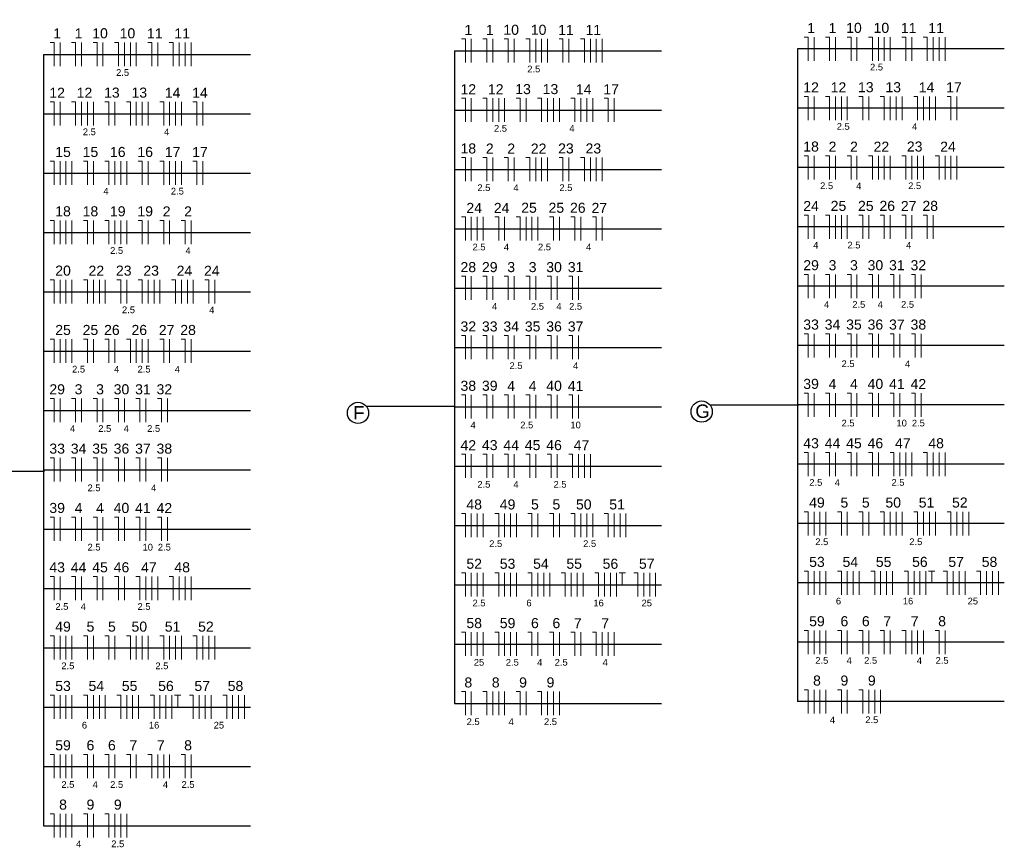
# Model space of a CAD drawing. Header units: millimetres. Extents: x 7 to 269, y 1 to 169.
# Tile 6 of 113: x 24 to 34, y 70 to 79. Entities that reach past the tile are written whole.
import ezdxf

# ---------------------------------------------------------------- set-up
doc = ezdxf.new("R2010")
doc.units = ezdxf.units.MM
doc.header["$MEASUREMENT"] = 0
doc.layers.add('Fiação - Marco Polo', color=3, linetype='Continuous', lineweight=9)
doc.layers.add('Linha de Chamada - Marco Polo', color=1, linetype='Continuous', lineweight=25)
doc.styles.add('Arial', font='arial.ttf')

msp = doc.modelspace()

# ---------------------------------------------------------------- linework, layer by layer
at = {"layer": 'Fiação - Marco Polo'}
for p, q in [((31.975, 78.569), (32.017, 78.569)), ((32.017, 78.319), (32.017, 78.569)), ((32.079, 78.319), (32.079, 78.569)), ((32.201, 78.569), (32.243, 78.569)), ((32.243, 78.319), (32.243, 78.569)), ((32.305, 78.319), (32.305, 78.569)), ((32.427, 78.569), (32.469, 78.569)), ((32.469, 78.319), (32.469, 78.569)), ((32.531, 78.319), (32.531, 78.569)), ((32.653, 78.569), (32.695, 78.569)), ((32.695, 78.319), (32.695, 78.569)), ((32.758, 78.319), (32.758, 78.569)), ((32.82, 78.319), (32.82, 78.569)), ((32.883, 78.319), (32.883, 78.569)), ((33.005, 78.569), (33.046, 78.569)), ((33.046, 78.319), (33.046, 78.569)), ((33.109, 78.319), (33.109, 78.569)), ((33.231, 78.569), (33.272, 78.569)), ((33.272, 78.319), (33.272, 78.569)), ((33.335, 78.319), (33.335, 78.569)), ((33.397, 78.319), (33.397, 78.569)), ((33.46, 78.319), (33.46, 78.569)), ((24.028, 78.512), (24.069, 78.512)), ((24.069, 78.262), (24.069, 78.512)), ((24.132, 78.262), (24.132, 78.512)), ((24.254, 78.512), (24.296, 78.512)), ((24.296, 78.262), (24.296, 78.512)), ((24.358, 78.262), (24.358, 78.512)), ((24.48, 78.512), (24.522, 78.512)), ((24.522, 78.262), (24.522, 78.512)), ((24.584, 78.262), (24.584, 78.512)), ((24.706, 78.512), (24.748, 78.512)), ((24.748, 78.262), (24.748, 78.512)), ((24.81, 78.262), (24.81, 78.512)), ((24.873, 78.262), (24.873, 78.512)), ((24.935, 78.262), (24.935, 78.512)), ((25.057, 78.512), (25.099, 78.512)), ((25.099, 78.262), (25.099, 78.512)), ((25.161, 78.262), (25.161, 78.512)), ((25.283, 78.512), (25.325, 78.512)), ((25.325, 78.262), (25.325, 78.512)), ((25.388, 78.262), (25.388, 78.512)), ((25.45, 78.262), (25.45, 78.512)), ((25.513, 78.262), (25.513, 78.512)), ((28.362, 78.55), (28.404, 78.55)), ((28.404, 78.3), (28.404, 78.55)), ((28.466, 78.3), (28.466, 78.55)), ((28.588, 78.55), (28.63, 78.55)), ((28.63, 78.3), (28.63, 78.55)), ((28.692, 78.3), (28.692, 78.55)), ((28.814, 78.55), (28.856, 78.55)), ((28.856, 78.3), (28.856, 78.55)), ((28.919, 78.3), (28.919, 78.55)), ((29.04, 78.55), (29.082, 78.55)), ((29.082, 78.3), (29.082, 78.55)), ((29.145, 78.3), (29.145, 78.55)), ((29.207, 78.3), (29.207, 78.55)), ((29.27, 78.3), (29.27, 78.55)), ((29.392, 78.55), (29.433, 78.55)), ((29.433, 78.3), (29.433, 78.55)), ((29.496, 78.3), (29.496, 78.55)), ((29.618, 78.55), (29.659, 78.55)), ((29.659, 78.3), (29.659, 78.55)), ((29.722, 78.3), (29.722, 78.55)), ((29.784, 78.3), (29.784, 78.55)), ((29.847, 78.3), (29.847, 78.55)), ((31.975, 77.944), (32.017, 77.944)), ((32.017, 77.694), (32.017, 77.944)), ((32.079, 77.694), (32.079, 77.944)), ((32.201, 77.944), (32.243, 77.944)), ((32.243, 77.694), (32.243, 77.944)), ((32.305, 77.694), (32.305, 77.944)), ((32.368, 77.694), (32.368, 77.944)), ((32.43, 77.694), (32.43, 77.944)), ((32.552, 77.944), (32.594, 77.944)), ((32.594, 77.694), (32.594, 77.944)), ((32.656, 77.694), (32.656, 77.944)), ((32.778, 77.944), (32.82, 77.944)), ((32.82, 77.694), (32.82, 77.944)), ((32.883, 77.694), (32.883, 77.944)), ((32.945, 77.694), (32.945, 77.944)), ((33.008, 77.694), (33.008, 77.944)), ((33.13, 77.944), (33.171, 77.944)), ((33.171, 77.694), (33.171, 77.944)), ((33.234, 77.694), (33.234, 77.944)), ((33.296, 77.694), (33.296, 77.944)), ((33.359, 77.694), (33.359, 77.944)), ((33.481, 77.944), (33.522, 77.944)), ((33.522, 77.694), (33.522, 77.944)), ((33.585, 77.694), (33.585, 77.944)), ((24.028, 77.887), (24.069, 77.887)), ((24.069, 77.637), (24.069, 77.887)), ((24.132, 77.637), (24.132, 77.887)), ((24.254, 77.887), (24.296, 77.887)), ((24.296, 77.637), (24.296, 77.887)), ((24.358, 77.637), (24.358, 77.887)), ((24.421, 77.637), (24.421, 77.887)), ((24.483, 77.637), (24.483, 77.887)), ((24.605, 77.887), (24.647, 77.887)), ((24.647, 77.637), (24.647, 77.887)), ((24.709, 77.637), (24.709, 77.887)), ((24.831, 77.887), (24.873, 77.887)), ((24.873, 77.637), (24.873, 77.887)), ((24.935, 77.637), (24.935, 77.887)), ((24.998, 77.637), (24.998, 77.887)), ((25.06, 77.637), (25.06, 77.887)), ((25.182, 77.887), (25.224, 77.887)), ((25.224, 77.637), (25.224, 77.887)), ((25.286, 77.637), (25.286, 77.887)), ((25.349, 77.637), (25.349, 77.887)), ((25.411, 77.637), (25.411, 77.887)), ((25.533, 77.887), (25.575, 77.887)), ((25.575, 77.637), (25.575, 77.887)), ((25.638, 77.637), (25.638, 77.887)), ((28.362, 77.925), (28.404, 77.925)), ((28.404, 77.675), (28.404, 77.925)), ((28.466, 77.675), (28.466, 77.925)), ((28.588, 77.925), (28.63, 77.925)), ((28.63, 77.675), (28.63, 77.925)), ((28.692, 77.675), (28.692, 77.925)), ((28.755, 77.675), (28.755, 77.925)), ((28.817, 77.675), (28.817, 77.925)), ((28.939, 77.925), (28.981, 77.925)), ((28.981, 77.675), (28.981, 77.925)), ((29.044, 77.675), (29.044, 77.925)), ((29.165, 77.925), (29.207, 77.925)), ((29.207, 77.675), (29.207, 77.925)), ((29.27, 77.675), (29.27, 77.925)), ((29.332, 77.675), (29.332, 77.925)), ((29.395, 77.675), (29.395, 77.925)), ((29.517, 77.925), (29.558, 77.925)), ((29.558, 77.675), (29.558, 77.925)), ((29.621, 77.675), (29.621, 77.925)), ((29.683, 77.675), (29.683, 77.925)), ((29.746, 77.675), (29.746, 77.925)), ((29.868, 77.925), (29.909, 77.925)), ((29.909, 77.675), (29.909, 77.925)), ((29.972, 77.675), (29.972, 77.925)), ((24.028, 77.262), (24.069, 77.262)), ((24.069, 77.012), (24.069, 77.262)), ((24.132, 77.012), (24.132, 77.262)), ((24.194, 77.012), (24.194, 77.262)), ((24.257, 77.012), (24.257, 77.262)), ((24.379, 77.262), (24.421, 77.262)), ((24.421, 77.012), (24.421, 77.262)), ((24.483, 77.012), (24.483, 77.262)), ((24.605, 77.262), (24.647, 77.262)), ((24.647, 77.012), (24.647, 77.262)), ((24.709, 77.012), (24.709, 77.262)), ((24.772, 77.012), (24.772, 77.262)), ((24.834, 77.012), (24.834, 77.262)), ((24.956, 77.262), (24.998, 77.262)), ((24.998, 77.012), (24.998, 77.262)), ((25.06, 77.012), (25.06, 77.262)), ((25.182, 77.262), (25.224, 77.262)), ((25.224, 77.012), (25.224, 77.262)), ((25.286, 77.012), (25.286, 77.262)), ((25.349, 77.012), (25.349, 77.262)), ((25.411, 77.012), (25.411, 77.262)), ((25.533, 77.262), (25.575, 77.262)), ((25.575, 77.012), (25.575, 77.262)), ((25.638, 77.012), (25.638, 77.262)), ((28.362, 77.3), (28.404, 77.3)), ((28.404, 77.05), (28.404, 77.3)), ((28.466, 77.05), (28.466, 77.3)), ((28.588, 77.3), (28.63, 77.3)), ((28.63, 77.05), (28.63, 77.3)), ((28.692, 77.05), (28.692, 77.3)), ((28.814, 77.3), (28.856, 77.3)), ((28.856, 77.05), (28.856, 77.3)), ((28.919, 77.05), (28.919, 77.3)), ((29.04, 77.3), (29.082, 77.3)), ((29.082, 77.05), (29.082, 77.3)), ((29.145, 77.05), (29.145, 77.3)), ((29.207, 77.05), (29.207, 77.3)), ((29.27, 77.05), (29.27, 77.3)), ((29.392, 77.3), (29.433, 77.3)), ((29.433, 77.05), (29.433, 77.3)), ((29.496, 77.05), (29.496, 77.3)), ((29.618, 77.3), (29.659, 77.3)), ((29.659, 77.05), (29.659, 77.3)), ((29.722, 77.05), (29.722, 77.3)), ((29.784, 77.05), (29.784, 77.3)), ((29.847, 77.05), (29.847, 77.3)), ((31.975, 77.319), (32.017, 77.319)), ((32.017, 77.069), (32.017, 77.319)), ((32.079, 77.069), (32.079, 77.319)), ((32.201, 77.319), (32.243, 77.319)), ((32.243, 77.069), (32.243, 77.319)), ((32.305, 77.069), (32.305, 77.319)), ((32.427, 77.319), (32.469, 77.319)), ((32.469, 77.069), (32.469, 77.319)), ((32.531, 77.069), (32.531, 77.319)), ((32.653, 77.319), (32.695, 77.319)), ((32.695, 77.069), (32.695, 77.319)), ((32.758, 77.069), (32.758, 77.319)), ((32.82, 77.069), (32.82, 77.319)), ((32.883, 77.069), (32.883, 77.319)), ((33.005, 77.319), (33.046, 77.319)), ((33.046, 77.069), (33.046, 77.319)), ((33.109, 77.069), (33.109, 77.319)), ((33.171, 77.069), (33.171, 77.319)), ((33.234, 77.069), (33.234, 77.319)), ((33.356, 77.319), (33.397, 77.319)), ((33.397, 77.069), (33.397, 77.319)), ((33.46, 77.069), (33.46, 77.319)), ((33.522, 77.069), (33.522, 77.319)), ((33.585, 77.069), (33.585, 77.319)), ((24.028, 76.637), (24.069, 76.637)), ((24.069, 76.387), (24.069, 76.637)), ((24.132, 76.387), (24.132, 76.637)), ((24.194, 76.387), (24.194, 76.637)), ((24.257, 76.387), (24.257, 76.637)), ((24.379, 76.637), (24.421, 76.637)), ((24.421, 76.387), (24.421, 76.637)), ((24.483, 76.387), (24.483, 76.637)), ((24.605, 76.637), (24.647, 76.637)), ((24.647, 76.387), (24.647, 76.637)), ((24.709, 76.387), (24.709, 76.637)), ((24.772, 76.387), (24.772, 76.637)), ((24.834, 76.387), (24.834, 76.637)), ((24.956, 76.637), (24.998, 76.637)), ((24.998, 76.387), (24.998, 76.637)), ((25.06, 76.387), (25.06, 76.637)), ((25.182, 76.637), (25.224, 76.637)), ((25.224, 76.387), (25.224, 76.637)), ((25.286, 76.387), (25.286, 76.637)), ((25.408, 76.637), (25.45, 76.637)), ((25.45, 76.387), (25.45, 76.637)), ((25.513, 76.387), (25.513, 76.637)), ((28.362, 76.675), (28.404, 76.675)), ((28.404, 76.425), (28.404, 76.675)), ((28.466, 76.425), (28.466, 76.675)), ((28.529, 76.425), (28.529, 76.675)), ((28.591, 76.425), (28.591, 76.675)), ((28.713, 76.675), (28.755, 76.675)), ((28.755, 76.425), (28.755, 76.675)), ((28.817, 76.425), (28.817, 76.675)), ((28.939, 76.675), (28.981, 76.675)), ((28.981, 76.425), (28.981, 76.675)), ((29.044, 76.425), (29.044, 76.675)), ((29.106, 76.425), (29.106, 76.675)), ((29.169, 76.425), (29.169, 76.675)), ((29.29, 76.675), (29.332, 76.675)), ((29.332, 76.425), (29.332, 76.675)), ((29.395, 76.425), (29.395, 76.675)), ((29.517, 76.675), (29.558, 76.675)), ((29.558, 76.425), (29.558, 76.675)), ((29.621, 76.425), (29.621, 76.675)), ((29.743, 76.675), (29.784, 76.675)), ((29.784, 76.425), (29.784, 76.675)), ((29.847, 76.425), (29.847, 76.675)), ((31.975, 76.694), (32.017, 76.694)), ((32.017, 76.444), (32.017, 76.694)), ((32.079, 76.444), (32.079, 76.694)), ((32.201, 76.694), (32.243, 76.694)), ((32.243, 76.444), (32.243, 76.694)), ((32.305, 76.444), (32.305, 76.694)), ((32.368, 76.444), (32.368, 76.694)), ((32.43, 76.444), (32.43, 76.694)), ((32.552, 76.694), (32.594, 76.694)), ((32.594, 76.444), (32.594, 76.694)), ((32.656, 76.444), (32.656, 76.694)), ((32.778, 76.694), (32.82, 76.694)), ((32.82, 76.444), (32.82, 76.694)), ((32.883, 76.444), (32.883, 76.694)), ((33.005, 76.694), (33.046, 76.694)), ((33.046, 76.444), (33.046, 76.694)), ((33.109, 76.444), (33.109, 76.694)), ((33.231, 76.694), (33.272, 76.694)), ((33.272, 76.444), (33.272, 76.694)), ((33.335, 76.444), (33.335, 76.694)), ((24.028, 76.012), (24.069, 76.012)), ((24.069, 75.762), (24.069, 76.012)), ((24.132, 75.762), (24.132, 76.012)), ((24.194, 75.762), (24.194, 76.012)), ((24.257, 75.762), (24.257, 76.012)), ((24.379, 76.012), (24.421, 76.012)), ((24.421, 75.762), (24.421, 76.012)), ((24.483, 75.762), (24.483, 76.012)), ((24.546, 75.762), (24.546, 76.012)), ((24.608, 75.762), (24.608, 76.012)), ((24.73, 76.012), (24.772, 76.012)), ((24.772, 75.762), (24.772, 76.012)), ((24.834, 75.762), (24.834, 76.012)), ((24.956, 76.012), (24.998, 76.012)), ((24.998, 75.762), (24.998, 76.012)), ((25.06, 75.762), (25.06, 76.012)), ((25.123, 75.762), (25.123, 76.012)), ((25.185, 75.762), (25.185, 76.012)), ((25.307, 76.012), (25.349, 76.012)), ((25.349, 75.762), (25.349, 76.012)), ((25.411, 75.762), (25.411, 76.012)), ((25.474, 75.762), (25.474, 76.012)), ((25.536, 75.762), (25.536, 76.012)), ((25.658, 76.012), (25.7, 76.012)), ((25.7, 75.762), (25.7, 76.012)), ((25.763, 75.762), (25.763, 76.012)), ((28.362, 76.05), (28.404, 76.05)), ((28.404, 75.8), (28.404, 76.05)), ((28.466, 75.8), (28.466, 76.05)), ((28.588, 76.05), (28.63, 76.05)), ((28.63, 75.8), (28.63, 76.05)), ((28.692, 75.8), (28.692, 76.05)), ((28.814, 76.05), (28.856, 76.05)), ((28.856, 75.8), (28.856, 76.05)), ((28.919, 75.8), (28.919, 76.05)), ((29.04, 76.05), (29.082, 76.05)), ((29.082, 75.8), (29.082, 76.05)), ((29.145, 75.8), (29.145, 76.05)), ((29.267, 76.05), (29.308, 76.05)), ((29.308, 75.8), (29.308, 76.05)), ((29.371, 75.8), (29.371, 76.05)), ((29.493, 76.05), (29.534, 76.05)), ((29.534, 75.8), (29.534, 76.05)), ((29.597, 75.8), (29.597, 76.05)), ((31.975, 76.069), (32.017, 76.069)), ((32.017, 75.819), (32.017, 76.069)), ((32.079, 75.819), (32.079, 76.069)), ((32.201, 76.069), (32.243, 76.069)), ((32.243, 75.819), (32.243, 76.069)), ((32.305, 75.819), (32.305, 76.069)), ((32.427, 76.069), (32.469, 76.069)), ((32.469, 75.819), (32.469, 76.069)), ((32.531, 75.819), (32.531, 76.069)), ((32.653, 76.069), (32.695, 76.069)), ((32.695, 75.819), (32.695, 76.069)), ((32.758, 75.819), (32.758, 76.069)), ((32.88, 76.069), (32.921, 76.069)), ((32.921, 75.819), (32.921, 76.069)), ((32.984, 75.819), (32.984, 76.069)), ((33.106, 76.069), (33.147, 76.069)), ((33.147, 75.819), (33.147, 76.069)), ((33.21, 75.819), (33.21, 76.069)), ((24.028, 75.387), (24.069, 75.387)), ((24.069, 75.137), (24.069, 75.387)), ((24.132, 75.137), (24.132, 75.387)), ((24.194, 75.137), (24.194, 75.387)), ((24.257, 75.137), (24.257, 75.387)), ((24.379, 75.387), (24.421, 75.387)), ((24.421, 75.137), (24.421, 75.387)), ((24.483, 75.137), (24.483, 75.387)), ((24.605, 75.387), (24.647, 75.387)), ((24.647, 75.137), (24.647, 75.387)), ((24.709, 75.137), (24.709, 75.387)), ((24.831, 75.387), (24.873, 75.387)), ((24.873, 75.137), (24.873, 75.387)), ((24.935, 75.137), (24.935, 75.387)), ((24.998, 75.137), (24.998, 75.387)), ((25.06, 75.137), (25.06, 75.387)), ((25.182, 75.387), (25.224, 75.387)), ((25.224, 75.137), (25.224, 75.387)), ((25.286, 75.137), (25.286, 75.387)), ((25.408, 75.387), (25.45, 75.387)), ((25.45, 75.137), (25.45, 75.387)), ((25.513, 75.137), (25.513, 75.387)), ((28.362, 75.425), (28.404, 75.425)), ((28.404, 75.175), (28.404, 75.425)), ((28.466, 75.175), (28.466, 75.425)), ((28.588, 75.425), (28.63, 75.425)), ((28.63, 75.175), (28.63, 75.425)), ((28.692, 75.175), (28.692, 75.425)), ((28.814, 75.425), (28.856, 75.425)), ((28.856, 75.175), (28.856, 75.425)), ((28.919, 75.175), (28.919, 75.425)), ((29.04, 75.425), (29.082, 75.425)), ((29.082, 75.175), (29.082, 75.425)), ((29.145, 75.175), (29.145, 75.425)), ((29.267, 75.425), (29.308, 75.425)), ((29.308, 75.175), (29.308, 75.425)), ((29.371, 75.175), (29.371, 75.425)), ((29.493, 75.425), (29.534, 75.425)), ((29.534, 75.175), (29.534, 75.425)), ((29.597, 75.175), (29.597, 75.425)), ((31.975, 75.444), (32.017, 75.444)), ((32.017, 75.194), (32.017, 75.444)), ((32.079, 75.194), (32.079, 75.444)), ((32.201, 75.444), (32.243, 75.444)), ((32.243, 75.194), (32.243, 75.444)), ((32.305, 75.194), (32.305, 75.444)), ((32.427, 75.444), (32.469, 75.444)), ((32.469, 75.194), (32.469, 75.444)), ((32.531, 75.194), (32.531, 75.444)), ((32.653, 75.444), (32.695, 75.444)), ((32.695, 75.194), (32.695, 75.444)), ((32.758, 75.194), (32.758, 75.444)), ((32.88, 75.444), (32.921, 75.444)), ((32.921, 75.194), (32.921, 75.444)), ((32.984, 75.194), (32.984, 75.444)), ((33.106, 75.444), (33.147, 75.444)), ((33.147, 75.194), (33.147, 75.444)), ((33.21, 75.194), (33.21, 75.444)), ((24.028, 74.762), (24.069, 74.762)), ((24.069, 74.512), (24.069, 74.762)), ((24.132, 74.512), (24.132, 74.762)), ((24.254, 74.762), (24.296, 74.762)), ((24.296, 74.512), (24.296, 74.762)), ((24.358, 74.512), (24.358, 74.762)), ((24.48, 74.762), (24.522, 74.762)), ((24.522, 74.512), (24.522, 74.762)), ((24.584, 74.512), (24.584, 74.762)), ((24.706, 74.762), (24.748, 74.762)), ((24.748, 74.512), (24.748, 74.762)), ((24.81, 74.512), (24.81, 74.762)), ((24.932, 74.762), (24.974, 74.762)), ((24.974, 74.512), (24.974, 74.762)), ((25.036, 74.512), (25.036, 74.762)), ((25.158, 74.762), (25.2, 74.762)), ((25.2, 74.512), (25.2, 74.762)), ((25.263, 74.512), (25.263, 74.762)), ((28.362, 74.8), (28.404, 74.8)), ((28.404, 74.55), (28.404, 74.8)), ((28.466, 74.55), (28.466, 74.8)), ((28.588, 74.8), (28.63, 74.8)), ((28.63, 74.55), (28.63, 74.8)), ((28.692, 74.55), (28.692, 74.8)), ((28.814, 74.8), (28.856, 74.8)), ((28.856, 74.55), (28.856, 74.8)), ((28.919, 74.55), (28.919, 74.8)), ((29.04, 74.8), (29.082, 74.8)), ((29.082, 74.55), (29.082, 74.8)), ((29.145, 74.55), (29.145, 74.8)), ((29.267, 74.8), (29.308, 74.8)), ((29.308, 74.55), (29.308, 74.8)), ((29.371, 74.55), (29.371, 74.8)), ((29.493, 74.8), (29.534, 74.8)), ((29.534, 74.55), (29.534, 74.8)), ((29.597, 74.55), (29.597, 74.8)), ((31.975, 74.819), (32.017, 74.819)), ((32.017, 74.569), (32.017, 74.819)), ((32.079, 74.569), (32.079, 74.819)), ((32.201, 74.819), (32.243, 74.819)), ((32.243, 74.569), (32.243, 74.819)), ((32.305, 74.569), (32.305, 74.819)), ((32.427, 74.819), (32.469, 74.819)), ((32.469, 74.569), (32.469, 74.819)), ((32.531, 74.569), (32.531, 74.819)), ((32.653, 74.819), (32.695, 74.819)), ((32.695, 74.569), (32.695, 74.819)), ((32.758, 74.569), (32.758, 74.819)), ((32.88, 74.819), (32.921, 74.819)), ((32.921, 74.569), (32.921, 74.819)), ((32.984, 74.569), (32.984, 74.819)), ((33.106, 74.819), (33.147, 74.819)), ((33.147, 74.569), (33.147, 74.819)), ((33.21, 74.569), (33.21, 74.819)), ((24.028, 74.137), (24.069, 74.137)), ((24.069, 73.887), (24.069, 74.137)), ((24.132, 73.887), (24.132, 74.137)), ((24.254, 74.137), (24.296, 74.137)), ((24.296, 73.887), (24.296, 74.137)), ((24.358, 73.887), (24.358, 74.137)), ((24.48, 74.137), (24.522, 74.137)), ((24.522, 73.887), (24.522, 74.137)), ((24.584, 73.887), (24.584, 74.137)), ((24.706, 74.137), (24.748, 74.137)), ((24.748, 73.887), (24.748, 74.137)), ((24.81, 73.887), (24.81, 74.137)), ((24.932, 74.137), (24.974, 74.137)), ((24.974, 73.887), (24.974, 74.137)), ((25.036, 73.887), (25.036, 74.137)), ((25.158, 74.137), (25.2, 74.137)), ((25.2, 73.887), (25.2, 74.137)), ((25.263, 73.887), (25.263, 74.137)), ((28.362, 74.175), (28.404, 74.175)), ((28.404, 73.925), (28.404, 74.175)), ((28.466, 73.925), (28.466, 74.175)), ((28.588, 74.175), (28.63, 74.175)), ((28.63, 73.925), (28.63, 74.175)), ((28.692, 73.925), (28.692, 74.175)), ((28.814, 74.175), (28.856, 74.175)), ((28.856, 73.925), (28.856, 74.175)), ((28.919, 73.925), (28.919, 74.175)), ((29.04, 74.175), (29.082, 74.175)), ((29.082, 73.925), (29.082, 74.175)), ((29.145, 73.925), (29.145, 74.175)), ((29.267, 74.175), (29.308, 74.175)), ((29.308, 73.925), (29.308, 74.175)), ((29.371, 73.925), (29.371, 74.175)), ((29.493, 74.175), (29.534, 74.175)), ((29.534, 73.925), (29.534, 74.175)), ((29.597, 73.925), (29.597, 74.175)), ((29.659, 73.925), (29.659, 74.175)), ((29.722, 73.925), (29.722, 74.175)), ((31.975, 74.194), (32.017, 74.194)), ((32.017, 73.944), (32.017, 74.194)), ((32.079, 73.944), (32.079, 74.194)), ((32.201, 74.194), (32.243, 74.194)), ((32.243, 73.944), (32.243, 74.194)), ((32.305, 73.944), (32.305, 74.194)), ((32.427, 74.194), (32.469, 74.194)), ((32.469, 73.944), (32.469, 74.194)), ((32.531, 73.944), (32.531, 74.194)), ((32.653, 74.194), (32.695, 74.194)), ((32.695, 73.944), (32.695, 74.194)), ((32.758, 73.944), (32.758, 74.194)), ((32.88, 74.194), (32.921, 74.194)), ((32.921, 73.944), (32.921, 74.194)), ((32.984, 73.944), (32.984, 74.194)), ((33.046, 73.944), (33.046, 74.194)), ((33.109, 73.944), (33.109, 74.194)), ((33.231, 74.194), (33.272, 74.194)), ((33.272, 73.944), (33.272, 74.194)), ((33.335, 73.944), (33.335, 74.194)), ((33.397, 73.944), (33.397, 74.194)), ((33.46, 73.944), (33.46, 74.194)), ((24.028, 73.512), (24.069, 73.512)), ((24.069, 73.262), (24.069, 73.512)), ((24.132, 73.262), (24.132, 73.512)), ((24.254, 73.512), (24.296, 73.512)), ((24.296, 73.262), (24.296, 73.512)), ((24.358, 73.262), (24.358, 73.512)), ((24.48, 73.512), (24.522, 73.512)), ((24.522, 73.262), (24.522, 73.512)), ((24.584, 73.262), (24.584, 73.512)), ((24.706, 73.512), (24.748, 73.512)), ((24.748, 73.262), (24.748, 73.512)), ((24.81, 73.262), (24.81, 73.512)), ((24.932, 73.512), (24.974, 73.512)), ((24.974, 73.262), (24.974, 73.512)), ((25.036, 73.262), (25.036, 73.512)), ((25.158, 73.512), (25.2, 73.512)), ((25.2, 73.262), (25.2, 73.512)), ((25.263, 73.262), (25.263, 73.512)), ((28.362, 73.55), (28.404, 73.55)), ((28.404, 73.3), (28.404, 73.55)), ((28.466, 73.3), (28.466, 73.55)), ((28.529, 73.3), (28.529, 73.55)), ((28.591, 73.3), (28.591, 73.55)), ((28.713, 73.55), (28.755, 73.55)), ((28.755, 73.3), (28.755, 73.55)), ((28.817, 73.3), (28.817, 73.55)), ((28.88, 73.3), (28.88, 73.55)), ((28.942, 73.3), (28.942, 73.55)), ((29.064, 73.55), (29.106, 73.55)), ((29.106, 73.3), (29.106, 73.55)), ((29.169, 73.3), (29.169, 73.55)), ((29.29, 73.55), (29.332, 73.55)), ((29.332, 73.3), (29.332, 73.55)), ((29.395, 73.3), (29.395, 73.55)), ((29.517, 73.55), (29.558, 73.55)), ((29.558, 73.3), (29.558, 73.55)), ((29.621, 73.3), (29.621, 73.55)), ((29.683, 73.3), (29.683, 73.55)), ((29.746, 73.3), (29.746, 73.55)), ((29.868, 73.55), (29.909, 73.55)), ((29.909, 73.3), (29.909, 73.55)), ((29.972, 73.3), (29.972, 73.55)), ((30.034, 73.3), (30.034, 73.55)), ((30.097, 73.3), (30.097, 73.55)), ((31.975, 73.569), (32.017, 73.569)), ((32.017, 73.319), (32.017, 73.569)), ((32.079, 73.319), (32.079, 73.569)), ((32.142, 73.319), (32.142, 73.569)), ((32.204, 73.319), (32.204, 73.569)), ((32.326, 73.569), (32.368, 73.569)), ((32.368, 73.319), (32.368, 73.569)), ((32.43, 73.319), (32.43, 73.569)), ((32.552, 73.569), (32.594, 73.569)), ((32.594, 73.319), (32.594, 73.569)), ((32.656, 73.319), (32.656, 73.569)), ((32.778, 73.569), (32.82, 73.569)), ((32.82, 73.319), (32.82, 73.569)), ((32.883, 73.319), (32.883, 73.569)), ((32.945, 73.319), (32.945, 73.569)), ((33.008, 73.319), (33.008, 73.569)), ((33.13, 73.569), (33.171, 73.569)), ((33.171, 73.319), (33.171, 73.569)), ((33.234, 73.319), (33.234, 73.569)), ((33.296, 73.319), (33.296, 73.569)), ((33.359, 73.319), (33.359, 73.569)), ((33.481, 73.569), (33.522, 73.569)), ((33.522, 73.319), (33.522, 73.569)), ((33.585, 73.319), (33.585, 73.569)), ((33.647, 73.319), (33.647, 73.569)), ((33.71, 73.319), (33.71, 73.569)), ((24.028, 72.887), (24.069, 72.887)), ((24.069, 72.637), (24.069, 72.887)), ((24.132, 72.637), (24.132, 72.887)), ((24.254, 72.887), (24.296, 72.887)), ((24.296, 72.637), (24.296, 72.887)), ((24.358, 72.637), (24.358, 72.887)), ((24.48, 72.887), (24.522, 72.887)), ((24.522, 72.637), (24.522, 72.887)), ((24.584, 72.637), (24.584, 72.887)), ((24.706, 72.887), (24.748, 72.887)), ((24.748, 72.637), (24.748, 72.887)), ((24.81, 72.637), (24.81, 72.887)), ((24.932, 72.887), (24.974, 72.887)), ((24.974, 72.637), (24.974, 72.887)), ((25.036, 72.637), (25.036, 72.887)), ((25.099, 72.637), (25.099, 72.887)), ((25.161, 72.637), (25.161, 72.887)), ((25.283, 72.887), (25.325, 72.887)), ((25.325, 72.637), (25.325, 72.887)), ((25.388, 72.637), (25.388, 72.887)), ((25.45, 72.637), (25.45, 72.887)), ((25.513, 72.637), (25.513, 72.887)), ((28.362, 72.925), (28.404, 72.925)), ((28.404, 72.675), (28.404, 72.925)), ((28.466, 72.675), (28.466, 72.925)), ((28.529, 72.675), (28.529, 72.925)), ((28.591, 72.675), (28.591, 72.925)), ((28.713, 72.925), (28.755, 72.925)), ((28.755, 72.675), (28.755, 72.925)), ((28.817, 72.675), (28.817, 72.925)), ((28.88, 72.675), (28.88, 72.925)), ((28.942, 72.675), (28.942, 72.925)), ((29.064, 72.925), (29.106, 72.925)), ((29.106, 72.675), (29.106, 72.925)), ((29.169, 72.675), (29.169, 72.925)), ((29.231, 72.675), (29.231, 72.925)), ((29.294, 72.675), (29.294, 72.925)), ((29.415, 72.925), (29.457, 72.925)), ((29.457, 72.675), (29.457, 72.925)), ((29.52, 72.675), (29.52, 72.925)), ((29.582, 72.675), (29.582, 72.925)), ((29.645, 72.675), (29.645, 72.925)), ((29.767, 72.925), (29.808, 72.925)), ((29.808, 72.675), (29.808, 72.925)), ((29.871, 72.675), (29.871, 72.925)), ((29.933, 72.675), (29.933, 72.925)), ((29.996, 72.675), (29.996, 72.925)), ((30.025, 72.925), (30.092, 72.925)), ((30.058, 72.8), (30.058, 72.925)), ((30.18, 72.925), (30.222, 72.925)), ((30.222, 72.675), (30.222, 72.925)), ((30.284, 72.675), (30.284, 72.925)), ((30.347, 72.675), (30.347, 72.925)), ((30.409, 72.675), (30.409, 72.925)), ((31.975, 72.944), (32.017, 72.944)), ((32.017, 72.694), (32.017, 72.944)), ((32.079, 72.694), (32.079, 72.944)), ((32.142, 72.694), (32.142, 72.944)), ((32.204, 72.694), (32.204, 72.944)), ((32.326, 72.944), (32.368, 72.944)), ((32.368, 72.694), (32.368, 72.944)), ((32.43, 72.694), (32.43, 72.944)), ((32.493, 72.694), (32.493, 72.944)), ((32.555, 72.694), (32.555, 72.944)), ((32.677, 72.944), (32.719, 72.944)), ((32.719, 72.694), (32.719, 72.944)), ((32.781, 72.694), (32.781, 72.944)), ((32.844, 72.694), (32.844, 72.944)), ((32.906, 72.694), (32.906, 72.944)), ((33.028, 72.944), (33.07, 72.944)), ((33.07, 72.694), (33.07, 72.944)), ((33.133, 72.694), (33.133, 72.944)), ((33.195, 72.694), (33.195, 72.944)), ((33.258, 72.694), (33.258, 72.944)), ((33.287, 72.944), (33.353, 72.944)), ((33.32, 72.819), (33.32, 72.944)), ((33.442, 72.944), (33.484, 72.944)), ((33.484, 72.694), (33.484, 72.944)), ((33.546, 72.694), (33.546, 72.944)), ((33.609, 72.694), (33.609, 72.944)), ((33.671, 72.694), (33.671, 72.944)), ((33.793, 72.944), (33.835, 72.944)), ((33.835, 72.694), (33.835, 72.944)), ((33.897, 72.694), (33.897, 72.944)), ((33.96, 72.694), (33.96, 72.944)), ((34.022, 72.694), (34.022, 72.944)), ((24.028, 72.262), (24.069, 72.262)), ((24.069, 72.012), (24.069, 72.262)), ((24.132, 72.012), (24.132, 72.262)), ((24.194, 72.012), (24.194, 72.262)), ((24.257, 72.012), (24.257, 72.262)), ((24.379, 72.262), (24.421, 72.262)), ((24.421, 72.012), (24.421, 72.262)), ((24.483, 72.012), (24.483, 72.262)), ((24.605, 72.262), (24.647, 72.262)), ((24.647, 72.012), (24.647, 72.262)), ((24.709, 72.012), (24.709, 72.262)), ((24.831, 72.262), (24.873, 72.262)), ((24.873, 72.012), (24.873, 72.262)), ((24.935, 72.012), (24.935, 72.262)), ((24.998, 72.012), (24.998, 72.262)), ((25.06, 72.012), (25.06, 72.262)), ((25.182, 72.262), (25.224, 72.262)), ((25.224, 72.012), (25.224, 72.262)), ((25.286, 72.012), (25.286, 72.262)), ((25.349, 72.012), (25.349, 72.262)), ((25.411, 72.012), (25.411, 72.262)), ((25.533, 72.262), (25.575, 72.262)), ((25.575, 72.012), (25.575, 72.262)), ((25.638, 72.012), (25.638, 72.262)), ((25.7, 72.012), (25.7, 72.262)), ((25.763, 72.012), (25.763, 72.262)), ((28.362, 72.3), (28.404, 72.3)), ((28.404, 72.05), (28.404, 72.3)), ((28.466, 72.05), (28.466, 72.3)), ((28.529, 72.05), (28.529, 72.3)), ((28.591, 72.05), (28.591, 72.3)), ((28.713, 72.3), (28.755, 72.3)), ((28.755, 72.05), (28.755, 72.3)), ((28.817, 72.05), (28.817, 72.3)), ((28.88, 72.05), (28.88, 72.3)), ((28.942, 72.05), (28.942, 72.3)), ((29.064, 72.3), (29.106, 72.3)), ((29.106, 72.05), (29.106, 72.3)), ((29.169, 72.05), (29.169, 72.3)), ((29.29, 72.3), (29.332, 72.3)), ((29.332, 72.05), (29.332, 72.3)), ((29.395, 72.05), (29.395, 72.3)), ((29.517, 72.3), (29.558, 72.3)), ((29.558, 72.05), (29.558, 72.3)), ((29.621, 72.05), (29.621, 72.3)), ((29.743, 72.3), (29.784, 72.3)), ((29.784, 72.05), (29.784, 72.3)), ((29.847, 72.05), (29.847, 72.3)), ((29.909, 72.05), (29.909, 72.3)), ((29.972, 72.05), (29.972, 72.3)), ((31.975, 72.319), (32.017, 72.319)), ((32.017, 72.069), (32.017, 72.319)), ((32.079, 72.069), (32.079, 72.319)), ((32.142, 72.069), (32.142, 72.319)), ((32.204, 72.069), (32.204, 72.319)), ((32.326, 72.319), (32.368, 72.319)), ((32.368, 72.069), (32.368, 72.319)), ((32.43, 72.069), (32.43, 72.319)), ((32.552, 72.319), (32.594, 72.319)), ((32.594, 72.069), (32.594, 72.319)), ((32.656, 72.069), (32.656, 72.319)), ((32.778, 72.319), (32.82, 72.319)), ((32.82, 72.069), (32.82, 72.319)), ((32.883, 72.069), (32.883, 72.319)), ((33.005, 72.319), (33.046, 72.319)), ((33.046, 72.069), (33.046, 72.319)), ((33.109, 72.069), (33.109, 72.319)), ((33.171, 72.069), (33.171, 72.319)), ((33.234, 72.069), (33.234, 72.319)), ((33.356, 72.319), (33.397, 72.319)), ((33.397, 72.069), (33.397, 72.319)), ((33.46, 72.069), (33.46, 72.319)), ((24.028, 71.637), (24.069, 71.637)), ((24.069, 71.387), (24.069, 71.637)), ((24.132, 71.387), (24.132, 71.637)), ((24.194, 71.387), (24.194, 71.637)), ((24.257, 71.387), (24.257, 71.637)), ((24.379, 71.637), (24.421, 71.637)), ((24.421, 71.387), (24.421, 71.637)), ((24.483, 71.387), (24.483, 71.637)), ((24.546, 71.387), (24.546, 71.637)), ((24.608, 71.387), (24.608, 71.637)), ((24.73, 71.637), (24.772, 71.637)), ((24.772, 71.387), (24.772, 71.637)), ((24.834, 71.387), (24.834, 71.637)), ((24.897, 71.387), (24.897, 71.637)), ((24.959, 71.387), (24.959, 71.637)), ((25.081, 71.637), (25.123, 71.637)), ((25.123, 71.387), (25.123, 71.637)), ((25.185, 71.387), (25.185, 71.637)), ((25.248, 71.387), (25.248, 71.637)), ((25.31, 71.387), (25.31, 71.637)), ((25.339, 71.637), (25.406, 71.637)), ((25.373, 71.512), (25.373, 71.637)), ((25.495, 71.637), (25.536, 71.637)), ((25.536, 71.387), (25.536, 71.637)), ((25.599, 71.387), (25.599, 71.637)), ((25.661, 71.387), (25.661, 71.637)), ((25.724, 71.387), (25.724, 71.637)), ((25.846, 71.637), (25.888, 71.637)), ((25.888, 71.387), (25.888, 71.637)), ((25.95, 71.387), (25.95, 71.637)), ((26.013, 71.387), (26.013, 71.637)), ((26.075, 71.387), (26.075, 71.637)), ((28.362, 71.675), (28.404, 71.675)), ((28.404, 71.425), (28.404, 71.675)), ((28.466, 71.425), (28.466, 71.675)), ((28.588, 71.675), (28.63, 71.675)), ((28.63, 71.425), (28.63, 71.675)), ((28.692, 71.425), (28.692, 71.675)), ((28.755, 71.425), (28.755, 71.675)), ((28.817, 71.425), (28.817, 71.675)), ((28.939, 71.675), (28.981, 71.675)), ((28.981, 71.425), (28.981, 71.675)), ((29.044, 71.425), (29.044, 71.675)), ((29.165, 71.675), (29.207, 71.675)), ((29.207, 71.425), (29.207, 71.675)), ((29.27, 71.425), (29.27, 71.675)), ((29.332, 71.425), (29.332, 71.675)), ((29.395, 71.425), (29.395, 71.675)), ((31.975, 71.694), (32.017, 71.694)), ((32.017, 71.444), (32.017, 71.694)), ((32.079, 71.444), (32.079, 71.694)), ((32.142, 71.444), (32.142, 71.694)), ((32.204, 71.444), (32.204, 71.694)), ((32.326, 71.694), (32.368, 71.694)), ((32.368, 71.444), (32.368, 71.694)), ((32.43, 71.444), (32.43, 71.694)), ((32.552, 71.694), (32.594, 71.694)), ((32.594, 71.444), (32.594, 71.694)), ((32.656, 71.444), (32.656, 71.694)), ((32.719, 71.444), (32.719, 71.694)), ((32.781, 71.444), (32.781, 71.694)), ((24.028, 71.012), (24.069, 71.012)), ((24.069, 70.762), (24.069, 71.012)), ((24.132, 70.762), (24.132, 71.012)), ((24.194, 70.762), (24.194, 71.012)), ((24.257, 70.762), (24.257, 71.012)), ((24.379, 71.012), (24.421, 71.012)), ((24.421, 70.762), (24.421, 71.012)), ((24.483, 70.762), (24.483, 71.012)), ((24.605, 71.012), (24.647, 71.012)), ((24.647, 70.762), (24.647, 71.012)), ((24.709, 70.762), (24.709, 71.012)), ((24.831, 71.012), (24.873, 71.012)), ((24.873, 70.762), (24.873, 71.012)), ((24.935, 70.762), (24.935, 71.012)), ((25.057, 71.012), (25.099, 71.012)), ((25.099, 70.762), (25.099, 71.012)), ((25.161, 70.762), (25.161, 71.012)), ((25.224, 70.762), (25.224, 71.012)), ((25.286, 70.762), (25.286, 71.012)), ((25.408, 71.012), (25.45, 71.012)), ((25.45, 70.762), (25.45, 71.012)), ((25.513, 70.762), (25.513, 71.012)), ((24.028, 70.387), (24.069, 70.387)), ((24.069, 70.137), (24.069, 70.387)), ((24.132, 70.137), (24.132, 70.387)), ((24.194, 70.137), (24.194, 70.387)), ((24.257, 70.137), (24.257, 70.387)), ((24.379, 70.387), (24.421, 70.387)), ((24.421, 70.137), (24.421, 70.387)), ((24.483, 70.137), (24.483, 70.387)), ((24.605, 70.387), (24.647, 70.387)), ((24.647, 70.137), (24.647, 70.387)), ((24.709, 70.137), (24.709, 70.387)), ((24.772, 70.137), (24.772, 70.387)), ((24.834, 70.137), (24.834, 70.387))]:
    msp.add_line(p, q, dxfattribs=at)
at = {"layer": 'Linha de Chamada - Marco Polo'}
for p, q in [((23.957, 78.387), (26.138, 78.387)), ((23.957, 78.387), (23.957, 70.262)), ((28.291, 78.425), (30.472, 78.425)), ((28.291, 78.425), (28.291, 71.55)), ((34.085, 78.444), (31.904, 78.444)), ((31.904, 78.444), (31.904, 71.569)), ((23.957, 77.762), (26.138, 77.762)), ((28.291, 77.8), (30.472, 77.8)), ((34.085, 77.819), (31.904, 77.819)), ((23.957, 77.137), (26.138, 77.137)), ((28.291, 77.175), (30.472, 77.175)), ((34.085, 77.194), (31.904, 77.194)), ((23.957, 76.512), (26.138, 76.512)), ((28.291, 76.55), (30.472, 76.55)), ((34.085, 76.569), (31.904, 76.569)), ((23.957, 75.887), (26.138, 75.887)), ((28.291, 75.925), (30.472, 75.925)), ((34.085, 75.944), (31.904, 75.944)), ((23.957, 75.262), (26.138, 75.262)), ((28.291, 75.3), (30.472, 75.3)), ((34.085, 75.319), (31.904, 75.319)), ((23.957, 74.637), (26.138, 74.637)), ((27.36, 74.68), (28.296, 74.68)), ((28.291, 74.675), (30.472, 74.675)), ((30.983, 74.694), (31.919, 74.694)), ((34.085, 74.694), (31.904, 74.694)), ((23.957, 74.012), (26.138, 74.012)), ((28.291, 74.05), (30.472, 74.05)), ((34.085, 74.069), (31.904, 74.069)), ((23.029, 73.996), (23.966, 73.996)), ((23.957, 73.387), (26.138, 73.387)), ((28.291, 73.425), (30.472, 73.425)), ((34.085, 73.444), (31.904, 73.444)), ((23.957, 72.762), (26.138, 72.762)), ((28.291, 72.8), (30.472, 72.8)), ((34.085, 72.819), (31.904, 72.819)), ((23.957, 72.137), (26.138, 72.137)), ((28.291, 72.175), (30.472, 72.175)), ((34.085, 72.194), (31.904, 72.194)), ((23.957, 71.512), (26.138, 71.512)), ((28.291, 71.55), (30.472, 71.55)), ((34.085, 71.569), (31.904, 71.569)), ((23.957, 70.887), (26.138, 70.887)), ((23.957, 70.262), (26.138, 70.262))]:
    msp.add_line(p, q, dxfattribs=at)
for centre in [(30.895, 74.625), (27.272, 74.611)]:
    msp.add_circle(centre, 0.112, dxfattribs=at)

# ---------------------------------------------------------------- texts
at = {"layer": 'Fiação - Marco Polo', "attachment_point": 8, "line_spacing_factor": 0.798, "style": 'Arial'}
for s, insert, char_height, width in [('1', (24.101, 78.555), 0.106, 0.12708), ('1', (24.327, 78.555), 0.106, 0.12708), ('10', (24.553, 78.555), 0.1059, 0.25416), ('10', (24.842, 78.555), 0.1059, 0.25416), ('11', (25.13, 78.555), 0.1059, 0.25416), ('11', (25.419, 78.555), 0.1059, 0.25416), ('1', (28.435, 78.592), 0.106, 0.12708), ('1', (28.661, 78.592), 0.106, 0.12708), ('10', (28.887, 78.592), 0.1059, 0.25416), ('10', (29.176, 78.592), 0.1059, 0.25416), ('11', (29.464, 78.592), 0.1059, 0.25416), ('11', (29.753, 78.592), 0.1059, 0.25416), ('1', (32.048, 78.612), 0.106, 0.12708), ('1', (32.274, 78.612), 0.106, 0.12708), ('10', (32.5, 78.612), 0.1059, 0.25416), ('10', (32.789, 78.612), 0.1059, 0.25416), ('11', (33.077, 78.612), 0.1059, 0.25416), ('11', (33.366, 78.612), 0.1059, 0.25416), ('2.5', (29.125, 78.197), 0.0706, 0.25416), ('2.5', (32.738, 78.217), 0.0706, 0.25416), ('2.5', (24.791, 78.16), 0.0706, 0.25416), ('12', (24.101, 77.93), 0.1059, 0.25416), ('12', (24.389, 77.93), 0.1059, 0.25416), ('13', (24.678, 77.93), 0.1059, 0.25416), ('13', (24.967, 77.93), 0.1059, 0.25416), ('14', (25.318, 77.93), 0.1059, 0.25416), ('14', (25.606, 77.93), 0.1059, 0.25416), ('12', (28.435, 77.967), 0.1059, 0.25416), ('12', (28.724, 77.967), 0.1059, 0.25416), ('13', (29.012, 77.967), 0.1059, 0.25416), ('13', (29.301, 77.967), 0.1059, 0.25416), ('14', (29.652, 77.967), 0.1059, 0.25416), ('17', (29.941, 77.967), 0.1059, 0.25416), ('12', (32.337, 77.987), 0.1059, 0.25416), ('13', (32.625, 77.987), 0.1059, 0.25416), ('13', (32.914, 77.987), 0.1059, 0.25416), ('14', (33.265, 77.987), 0.1059, 0.25416), ('17', (33.554, 77.987), 0.1059, 0.25416), ('2.5', (28.774, 77.572), 0.0706, 0.25416), ('4', (29.527, 77.572), 0.0706, 0.08472), ('2.5', (32.387, 77.592), 0.0706, 0.25416), ('4', (33.14, 77.592), 0.0706, 0.08472), ('2.5', (24.44, 77.535), 0.0706, 0.25416), ('4', (25.255, 77.535), 0.0706, 0.08472), ('15', (24.163, 77.305), 0.1059, 0.25416), ('15', (24.452, 77.305), 0.1059, 0.25416), ('16', (24.74, 77.305), 0.1059, 0.25416), ('16', (25.029, 77.305), 0.1059, 0.25416), ('17', (25.318, 77.305), 0.1059, 0.25416), ('17', (25.606, 77.305), 0.1059, 0.25416), ('18', (28.435, 77.342), 0.1059, 0.25416), ('2', (28.661, 77.342), 0.106, 0.12708), ('2', (28.887, 77.342), 0.106, 0.12708), ('22', (29.176, 77.342), 0.1059, 0.25416), ('23', (29.464, 77.342), 0.1059, 0.25416), ('23', (29.753, 77.342), 0.1059, 0.25416), ('2', (32.274, 77.362), 0.106, 0.12708), ('2', (32.5, 77.362), 0.106, 0.12708), ('22', (32.789, 77.362), 0.1059, 0.25416), ('23', (33.14, 77.362), 0.1059, 0.25416), ('24', (33.491, 77.362), 0.1059, 0.25416), ('2.5', (28.599, 76.947), 0.0706, 0.25416), ('4', (28.938, 76.947), 0.0706, 0.08472), ('2.5', (29.464, 76.947), 0.0706, 0.25416), ('2.5', (32.212, 76.967), 0.0706, 0.25416), ('4', (32.551, 76.967), 0.0706, 0.08472), ('2.5', (33.14, 76.967), 0.0706, 0.25416), ('4', (24.615, 76.91), 0.0706, 0.08472), ('2.5', (25.368, 76.91), 0.0706, 0.25416), ('18', (24.163, 76.68), 0.1059, 0.25416), ('18', (24.452, 76.68), 0.1059, 0.25416), ('19', (24.74, 76.68), 0.1059, 0.25416), ('19', (25.029, 76.68), 0.1059, 0.25416), ('2', (25.255, 76.68), 0.106, 0.12708), ('2', (25.481, 76.68), 0.106, 0.12708), ('24', (28.497, 76.717), 0.1059, 0.25416), ('24', (28.786, 76.717), 0.1059, 0.25416), ('25', (29.075, 76.717), 0.1059, 0.25416), ('25', (29.363, 76.717), 0.1059, 0.25416), ('26', (29.589, 76.717), 0.1059, 0.25416), ('27', (29.816, 76.717), 0.1059, 0.25416), ('25', (32.337, 76.737), 0.1059, 0.25416), ('25', (32.625, 76.737), 0.1059, 0.25416), ('26', (32.851, 76.737), 0.1059, 0.25416), ('27', (33.077, 76.737), 0.1059, 0.25416), ('28', (33.304, 76.737), 0.1059, 0.25416), ('2.5', (28.548, 76.322), 0.0706, 0.25416), ('4', (28.837, 76.322), 0.0706, 0.08472), ('2.5', (29.238, 76.322), 0.0706, 0.25416), ('4', (29.703, 76.322), 0.0706, 0.08472), ('4', (32.098, 76.342), 0.0706, 0.08472), ('2.5', (32.5, 76.342), 0.0706, 0.25416), ('4', (33.077, 76.342), 0.0706, 0.08472), ('2.5', (24.728, 76.285), 0.0706, 0.25416), ('4', (25.481, 76.285), 0.0706, 0.08472), ('20', (24.163, 76.055), 0.1059, 0.25416), ('22', (24.514, 76.055), 0.1059, 0.25416), ('23', (24.803, 76.055), 0.1059, 0.25416), ('23', (25.092, 76.055), 0.1059, 0.25416), ('24', (25.443, 76.055), 0.1059, 0.25416), ('24', (25.731, 76.055), 0.1059, 0.25416), ('28', (28.435, 76.092), 0.1059, 0.25416), ('29', (28.661, 76.092), 0.1059, 0.25416), ('3', (28.887, 76.092), 0.106, 0.12708), ('3', (29.113, 76.092), 0.106, 0.12708), ('30', (29.339, 76.092), 0.1059, 0.25416), ('31', (29.566, 76.092), 0.1059, 0.25416), ('3', (32.274, 76.112), 0.106, 0.12708), ('3', (32.5, 76.112), 0.106, 0.12708), ('30', (32.726, 76.112), 0.1059, 0.25416), ('31', (32.952, 76.112), 0.1059, 0.25416), ('32', (33.179, 76.112), 0.1059, 0.25416), ('4', (28.712, 75.697), 0.0706, 0.08472), ('2.5', (29.164, 75.697), 0.0706, 0.25416), ('4', (29.39, 75.697), 0.0706, 0.08472), ('2.5', (29.566, 75.697), 0.0706, 0.25416), ('4', (32.212, 75.717), 0.0706, 0.08472), ('2.5', (32.551, 75.717), 0.0706, 0.25416), ('4', (32.777, 75.717), 0.0706, 0.08472), ('2.5', (33.065, 75.717), 0.0706, 0.25416), ('2.5', (24.853, 75.66), 0.0706, 0.25416), ('4', (25.731, 75.66), 0.0706, 0.08472), ('25', (24.163, 75.43), 0.1059, 0.25416), ('25', (24.452, 75.43), 0.1059, 0.25416), ('26', (24.678, 75.43), 0.1059, 0.25416), ('26', (24.967, 75.43), 0.1059, 0.25416), ('27', (25.255, 75.43), 0.1059, 0.25416), ('28', (25.481, 75.43), 0.1059, 0.25416), ('32', (28.435, 75.467), 0.1059, 0.25416), ('33', (28.661, 75.467), 0.1059, 0.25416), ('34', (28.887, 75.467), 0.1059, 0.25416), ('35', (29.113, 75.467), 0.1059, 0.25416), ('36', (29.339, 75.467), 0.1059, 0.25416), ('37', (29.566, 75.467), 0.1059, 0.25416), ('34', (32.274, 75.487), 0.1059, 0.25416), ('35', (32.5, 75.487), 0.1059, 0.25416), ('36', (32.726, 75.487), 0.1059, 0.25416), ('37', (32.952, 75.487), 0.1059, 0.25416), ('38', (33.179, 75.487), 0.1059, 0.25416), ('2.5', (28.938, 75.072), 0.0706, 0.25416), ('4', (29.566, 75.072), 0.0706, 0.08472), ('2.5', (32.438, 75.092), 0.0706, 0.25416), ('4', (33.065, 75.092), 0.0706, 0.08472), ('2.5', (24.327, 75.035), 0.0706, 0.25416), ('4', (24.728, 75.035), 0.0706, 0.08472), ('2.5', (25.017, 75.035), 0.0706, 0.25416), ('4', (25.368, 75.035), 0.0706, 0.08472), ('29', (24.101, 74.805), 0.1059, 0.25416), ('3', (24.327, 74.805), 0.106, 0.12708), ('3', (24.553, 74.805), 0.106, 0.12708), ('30', (24.779, 74.805), 0.1059, 0.25416), ('31', (25.005, 74.805), 0.1059, 0.25416), ('32', (25.231, 74.805), 0.1059, 0.25416), ('38', (28.435, 74.842), 0.1059, 0.25416), ('39', (28.661, 74.842), 0.1059, 0.25416), ('4', (28.887, 74.842), 0.106, 0.12708), ('4', (29.113, 74.842), 0.106, 0.12708), ('40', (29.339, 74.842), 0.1059, 0.25416), ('41', (29.566, 74.842), 0.1059, 0.25416), ('4', (32.274, 74.862), 0.106, 0.12708), ('4', (32.5, 74.862), 0.106, 0.12708), ('40', (32.726, 74.862), 0.1059, 0.25416), ('41', (32.952, 74.862), 0.1059, 0.25416), ('42', (33.179, 74.862), 0.1059, 0.25416), ('4', (28.486, 74.447), 0.0706, 0.08472), ('2.5', (29.051, 74.447), 0.0706, 0.25416), ('10', (29.566, 74.447), 0.0706, 0.16944), ('2.5', (32.438, 74.467), 0.0706, 0.25416), ('10', (33.003, 74.467), 0.0706, 0.16944), ('2.5', (33.179, 74.467), 0.0706, 0.25416), ('4', (24.264, 74.41), 0.0706, 0.08472), ('2.5', (24.603, 74.41), 0.0706, 0.25416), ('4', (24.83, 74.41), 0.0706, 0.08472), ('2.5', (25.118, 74.41), 0.0706, 0.25416), ('33', (24.101, 74.18), 0.1059, 0.25416), ('34', (24.327, 74.18), 0.1059, 0.25416), ('35', (24.553, 74.18), 0.1059, 0.25416), ('36', (24.779, 74.18), 0.1059, 0.25416), ('37', (25.005, 74.18), 0.1059, 0.25416), ('38', (25.231, 74.18), 0.1059, 0.25416), ('42', (28.435, 74.217), 0.1059, 0.25416), ('43', (28.661, 74.217), 0.1059, 0.25416), ('44', (28.887, 74.217), 0.1059, 0.25416), ('45', (29.113, 74.217), 0.1059, 0.25416), ('46', (29.339, 74.217), 0.1059, 0.25416), ('47', (29.628, 74.217), 0.1059, 0.25416), ('44', (32.274, 74.237), 0.1059, 0.25416), ('45', (32.5, 74.237), 0.1059, 0.25416), ('46', (32.726, 74.237), 0.1059, 0.25416), ('47', (33.015, 74.237), 0.1059, 0.25416), ('48', (33.366, 74.237), 0.1059, 0.25416), ('2.5', (28.599, 73.822), 0.0706, 0.25416), ('4', (28.938, 73.822), 0.0706, 0.08472), ('2.5', (29.402, 73.822), 0.0706, 0.25416), ('2.5', (32.098, 73.842), 0.0706, 0.25416), ('4', (32.325, 73.842), 0.0706, 0.08472), ('2.5', (32.964, 73.842), 0.0706, 0.25416), ('2.5', (24.49, 73.785), 0.0706, 0.25416), ('4', (25.118, 73.785), 0.0706, 0.08472), ('39', (24.101, 73.555), 0.1059, 0.25416), ('4', (24.327, 73.555), 0.106, 0.12708), ('4', (24.553, 73.555), 0.106, 0.12708), ('40', (24.779, 73.555), 0.1059, 0.25416), ('41', (25.005, 73.555), 0.1059, 0.25416), ('42', (25.231, 73.555), 0.1059, 0.25416), ('48', (28.497, 73.592), 0.1059, 0.25416), ('49', (28.849, 73.592), 0.1059, 0.25416), ('5', (29.137, 73.592), 0.106, 0.12708), ('5', (29.363, 73.592), 0.106, 0.12708), ('50', (29.652, 73.592), 0.1059, 0.25416), ('51', (30.003, 73.592), 0.1059, 0.25416), ('49', (32.11, 73.612), 0.1059, 0.25416), ('5', (32.399, 73.612), 0.106, 0.12708), ('5', (32.625, 73.612), 0.106, 0.12708), ('50', (32.914, 73.612), 0.1059, 0.25416), ('51', (33.265, 73.612), 0.1059, 0.25416), ('52', (33.616, 73.612), 0.1059, 0.25416), ('2.5', (28.724, 73.197), 0.0706, 0.25416), ('2.5', (29.714, 73.197), 0.0706, 0.25416), ('2.5', (32.161, 73.217), 0.0706, 0.25416), ('2.5', (33.152, 73.217), 0.0706, 0.25416), ('2.5', (24.49, 73.16), 0.0706, 0.25416), ('10', (25.056, 73.16), 0.0706, 0.16944), ('2.5', (25.231, 73.16), 0.0706, 0.25416), ('44', (24.327, 72.93), 0.1059, 0.25416), ('45', (24.553, 72.93), 0.1059, 0.25416), ('46', (24.779, 72.93), 0.1059, 0.25416), ('47', (25.068, 72.93), 0.1059, 0.25416), ('48', (25.419, 72.93), 0.1059, 0.25416), ('52', (28.497, 72.967), 0.1059, 0.25416), ('53', (28.849, 72.967), 0.1059, 0.25416), ('54', (29.2, 72.967), 0.1059, 0.25416), ('55', (29.551, 72.967), 0.1059, 0.25416), ('56', (29.933, 72.967), 0.1059, 0.25416), ('57', (30.316, 72.967), 0.1059, 0.25416), ('53', (32.11, 72.987), 0.1059, 0.25416), ('54', (32.462, 72.987), 0.1059, 0.25416), ('55', (32.813, 72.987), 0.1059, 0.25416), ('56', (33.195, 72.987), 0.1059, 0.25416), ('57', (33.577, 72.987), 0.1059, 0.25416), ('58', (33.929, 72.987), 0.1059, 0.25416), ('2.5', (28.548, 72.572), 0.0706, 0.25416), ('6', (29.075, 72.572), 0.0706, 0.08472), ('16', (29.808, 72.572), 0.0706, 0.16944), ('25', (30.316, 72.572), 0.0706, 0.16944), ('6', (32.337, 72.592), 0.0706, 0.08472), ('16', (33.07, 72.592), 0.0706, 0.16944), ('25', (33.753, 72.592), 0.0706, 0.16944), ('2.5', (24.151, 72.535), 0.0706, 0.25416), ('4', (24.377, 72.535), 0.0706, 0.08472), ('2.5', (25.017, 72.535), 0.0706, 0.25416), ('49', (24.163, 72.305), 0.1059, 0.25416), ('5', (24.452, 72.305), 0.106, 0.12708), ('5', (24.678, 72.305), 0.106, 0.12708), ('50', (24.967, 72.305), 0.1059, 0.25416), ('51', (25.318, 72.305), 0.1059, 0.25416), ('52', (25.669, 72.305), 0.1059, 0.25416), ('58', (28.497, 72.342), 0.1059, 0.25416), ('59', (28.849, 72.342), 0.1059, 0.25416), ('6', (29.137, 72.342), 0.106, 0.12708), ('6', (29.363, 72.342), 0.106, 0.12708), ('7', (29.589, 72.342), 0.106, 0.12708), ('7', (29.878, 72.342), 0.106, 0.12708), ('59', (32.11, 72.362), 0.1059, 0.25416), ('6', (32.399, 72.362), 0.106, 0.12708), ('6', (32.625, 72.362), 0.106, 0.12708), ('7', (32.851, 72.362), 0.106, 0.12708), ('7', (33.14, 72.362), 0.106, 0.12708), ('8', (33.429, 72.362), 0.106, 0.12708), ('25', (28.548, 71.947), 0.0706, 0.16944), ('2.5', (28.899, 71.947), 0.0706, 0.25416), ('4', (29.188, 71.947), 0.0706, 0.08472), ('2.5', (29.414, 71.947), 0.0706, 0.25416), ('4', (29.878, 71.947), 0.0706, 0.08472), ('2.5', (32.161, 71.967), 0.0706, 0.25416), ('4', (32.45, 71.967), 0.0706, 0.08472), ('2.5', (32.676, 71.967), 0.0706, 0.25416), ('4', (33.19, 71.967), 0.0706, 0.08472), ('2.5', (33.429, 71.967), 0.0706, 0.25416), ('2.5', (24.214, 71.91), 0.0706, 0.25416), ('2.5', (25.205, 71.91), 0.0706, 0.25416), ('53', (24.163, 71.68), 0.1059, 0.25416), ('56', (25.248, 71.68), 0.1059, 0.25416), ('8', (28.435, 71.717), 0.106, 0.12708), ('8', (28.724, 71.717), 0.106, 0.12708), ('9', (29.012, 71.717), 0.106, 0.12708), ('9', (29.301, 71.717), 0.106, 0.12708), ('8', (32.11, 71.737), 0.106, 0.12708), ('9', (32.399, 71.737), 0.106, 0.12708), ('9', (32.688, 71.737), 0.106, 0.12708), ('54', (24.514, 71.68), 0.1059, 0.25416), ('55', (24.865, 71.68), 0.1059, 0.25416), ('57', (25.63, 71.68), 0.1059, 0.25416), ('58', (25.981, 71.68), 0.1059, 0.25416), ('2.5', (28.486, 71.322), 0.0706, 0.25416), ('4', (28.887, 71.322), 0.0706, 0.08472), ('2.5', (29.301, 71.322), 0.0706, 0.25416), ('4', (32.274, 71.342), 0.0706, 0.08472), ('2.5', (32.688, 71.342), 0.0706, 0.25416), ('6', (24.389, 71.285), 0.0706, 0.08472), ('16', (25.123, 71.285), 0.0706, 0.16944), ('25', (25.806, 71.285), 0.0706, 0.16944), ('59', (24.163, 71.055), 0.1059, 0.25416), ('6', (24.452, 71.055), 0.106, 0.12708), ('6', (24.678, 71.055), 0.106, 0.12708), ('7', (24.904, 71.055), 0.106, 0.12708), ('7', (25.193, 71.055), 0.106, 0.12708), ('8', (25.481, 71.055), 0.106, 0.12708), ('2.5', (24.214, 70.66), 0.0706, 0.25416), ('4', (24.502, 70.66), 0.0706, 0.08472), ('2.5', (24.728, 70.66), 0.0706, 0.25416), ('4', (25.243, 70.66), 0.0706, 0.08472), ('2.5', (25.481, 70.66), 0.0706, 0.25416), ('8', (24.163, 70.43), 0.106, 0.12708), ('9', (24.452, 70.43), 0.106, 0.12708), ('9', (24.74, 70.43), 0.106, 0.12708), ('4', (24.327, 70.035), 0.0706, 0.08472), ('2.5', (24.74, 70.035), 0.0706, 0.25416)]:
    msp.add_mtext(s, dxfattribs=dict(at, insert=insert, char_height=char_height, width=width))
at = {"layer": 'Linha de Chamada - Marco Polo', "attachment_point": 8, "line_spacing_factor": 0.798, "style": 'Arial'}
for s, insert, char_height, width in [('12', (32.048, 77.987), 0.1059, 0.25416), ('18', (32.048, 77.362), 0.1059, 0.25416), ('24', (32.048, 76.737), 0.1059, 0.25416), ('29', (32.048, 76.112), 0.1059, 0.25416), ('33', (32.048, 75.487), 0.1059, 0.25416), ('39', (32.048, 74.862), 0.1059, 0.25416), ('F', (27.281, 74.542), 0.141, 0.50832), ('G', (30.904, 74.556), 0.141, 0.50832), ('43', (32.048, 74.237), 0.1059, 0.25416), ('43', (24.101, 72.93), 0.1059, 0.25416)]:
    msp.add_mtext(s, dxfattribs=dict(at, insert=insert, char_height=char_height, width=width))

doc.saveas('drawing.dxf')
